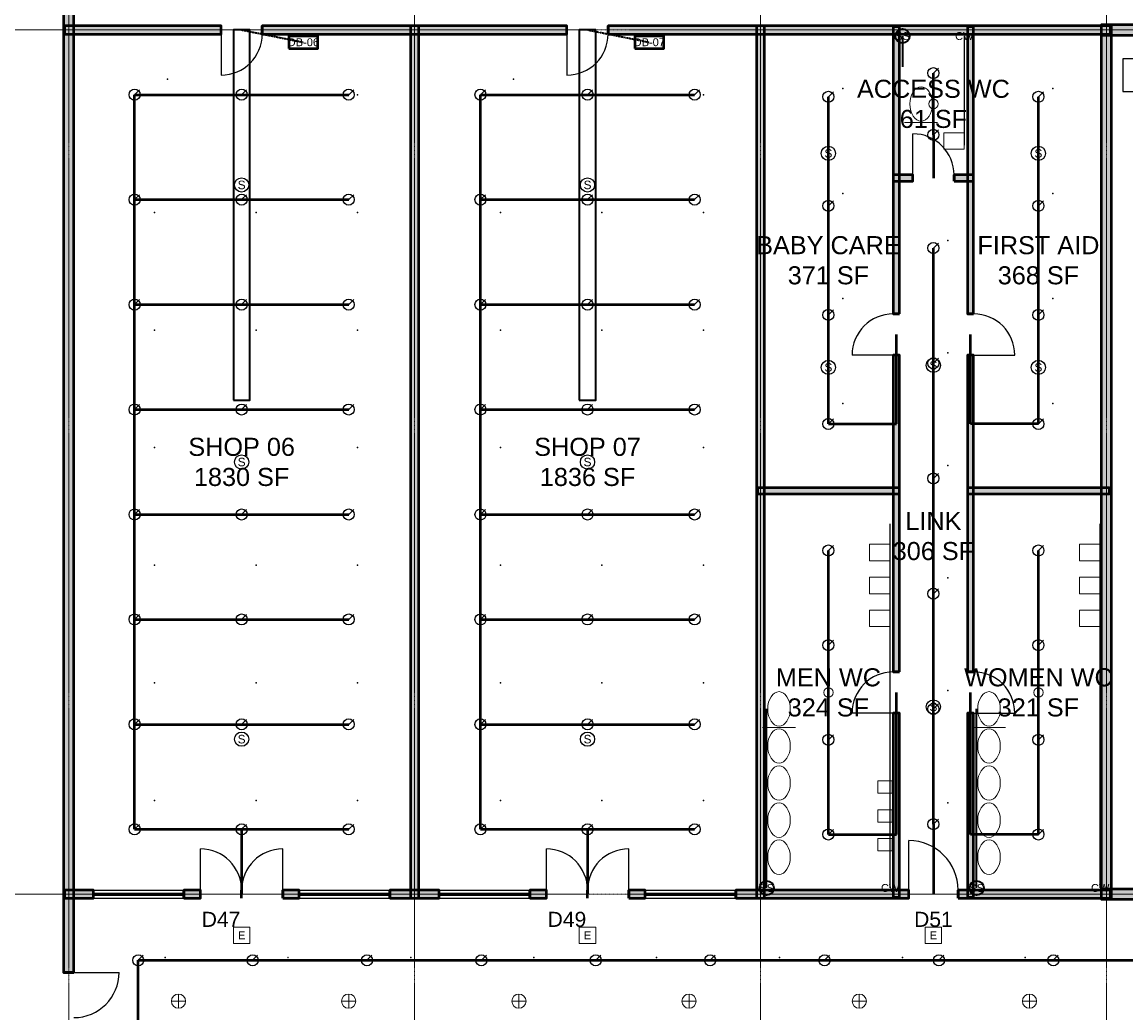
# Model space of a CAD drawing. Header units: inches. Extents: x -108 to 4832, y -12 to 3555.
# Tile 5 of 15: x 829 to 1885, y 1965 to 2913. Entities that reach past the tile are written whole.
import ezdxf
from ezdxf.enums import TextEntityAlignment as Align

# ---------------------------------------------------------------- set-up
doc = ezdxf.new("R2010")
doc.units = ezdxf.units.IN
doc.header["$LTSCALE"] = 0.03937
doc.header["$MEASUREMENT"] = 0
doc.linetypes.add('CENTER', pattern=[5.08, 3.175, -0.635, 0.635, -0.635])
doc.linetypes.add('DASHED', pattern=[1.524, 1.27, -0.254])
for name, color, linetype, lineweight in [('A-ANNO-SYMB', 2, 'Continuous', 18), ('A-AREA-IDEN', 2, 'Continuous', 18), ('A-DOOR', 3, 'Continuous', 25), ('A-GLAZ', 4, 'Continuous', 25), ('A-WALL', 7, 'Continuous', 50), ('A-WALL-PATT', 8, 'Continuous', 9), ('E-ANNO-TEXT', 52, 'Continuous', 18), ('E-DB', 6, 'Continuous', 50), ('E-FALM', 230, 'Continuous', 25), ('E-LITE', 2, 'Continuous', 18), ('E-LITE-EMER', 40, 'Continuous', 18), ('E-TRAY', 210, 'DASHED', 35), ('FP-SPRK-HEAD', 1, 'Continuous', 25), ('FP-SPRK-PIPE', 12, 'Continuous', 50), ('M-HVAC-RCG', 3, 'Continuous', 18), ('M-HVAC-SAD', 5, 'Continuous', 35), ('M-HVAC-SCD', 4, 'Continuous', 18), ('P-ANNO-TEXT', 94, 'Continuous', 18), ('P-DCW', 160, 'Continuous', 25), ('P-FIXT', 90, 'Continuous', 18), ('P-SANR', 34, 'Continuous', 35), ('S-GRID', 1, 'CENTER', 13)]:
    doc.layers.add(name, color=color, linetype=linetype, lineweight=lineweight)
doc.styles.add('NCS-ARIAL', font='arial.ttf')

msp = doc.modelspace()

# ---------------------------------------------------------------- hatches: boundary and pattern name
at = {"layer": 'A-WALL-PATT'}
for points in [[(878.93701, 2003.93701), (878.93701, 3075.7874), (869.09449, 3075.7874), (869.09449, 2003.93701)], [(870.07874, 2901.5748), (1019.68504, 2901.5748), (1019.68504, 2909.44882), (870.07874, 2909.44882)], [(1059.05512, 2901.5748), (1350.3937, 2901.5748), (1350.3937, 2909.44882), (1059.05512, 2909.44882)], [(1208.66142, 2074.80315), (1208.66142, 2909.44882), (1200.7874, 2909.44882), (1200.7874, 2074.80315)], [(1389.76378, 2901.5748), (1870.07874, 2901.5748), (1870.07874, 2909.44882), (1389.76378, 2909.44882)], [(1539.37008, 2074.80315), (1539.37008, 2909.44882), (1531.49606, 2909.44882), (1531.49606, 2074.80315)], [(1668.30709, 2633.85827), (1668.30709, 2908.46457), (1662.40157, 2908.46457), (1662.40157, 2633.85827)], [(1739.17323, 2633.85827), (1739.17323, 2908.46457), (1733.26772, 2908.46457), (1733.26772, 2633.85827)], [(1861.22047, 2900.59055), (1925.19685, 2900.59055), (1925.19685, 2910.43307), (1861.22047, 2910.43307)], [(1871.06299, 2073.8189), (1871.06299, 2910.43307), (1861.22047, 2910.43307), (1861.22047, 2073.8189)], [(1662.40157, 2760.82677), (1681.10236, 2760.82677), (1681.10236, 2766.73228), (1662.40157, 2766.73228)], [(1720.47244, 2760.82677), (1739.17323, 2760.82677), (1739.17323, 2766.73228), (1720.47244, 2766.73228)], [(1668.30709, 2291.33858), (1668.30709, 2594.48819), (1662.40157, 2594.48819), (1662.40157, 2291.33858)], [(1739.17323, 2291.33858), (1739.17323, 2594.48819), (1733.26772, 2594.48819), (1733.26772, 2291.33858)], [(1532.48031, 2461.61417), (1668.30709, 2461.61417), (1668.30709, 2467.51969), (1532.48031, 2467.51969)], [(1733.26772, 2461.61417), (1869.09449, 2461.61417), (1869.09449, 2467.51969), (1733.26772, 2467.51969)], [(1668.30709, 2075.7874), (1668.30709, 2251.9685), (1662.40157, 2251.9685), (1662.40157, 2075.7874)], [(1739.17323, 2075.7874), (1739.17323, 2251.9685), (1733.26772, 2251.9685), (1733.26772, 2075.7874)], [(870.07874, 2074.80315), (897.6378, 2074.80315), (897.6378, 2082.67717), (870.07874, 2082.67717)], [(984.25197, 2074.80315), (1000, 2074.80315), (1000, 2082.67717), (984.25197, 2082.67717)], [(1078.74016, 2074.80315), (1094.48819, 2074.80315), (1094.48819, 2082.67717), (1078.74016, 2082.67717)], [(1181.10236, 2074.80315), (1228.34646, 2074.80315), (1228.34646, 2082.67717), (1181.10236, 2082.67717)], [(1314.96063, 2074.80315), (1330.70866, 2074.80315), (1330.70866, 2082.67717), (1314.96063, 2082.67717)], [(1409.44882, 2074.80315), (1425.19685, 2074.80315), (1425.19685, 2082.67717), (1409.44882, 2082.67717)], [(1511.81102, 2074.80315), (1677.16535, 2074.80315), (1677.16535, 2082.67717), (1511.81102, 2082.67717)], [(1724.40945, 2074.80315), (1870.07874, 2074.80315), (1870.07874, 2082.67717), (1724.40945, 2082.67717)], [(1861.22047, 2073.8189), (2863.18898, 2073.8189), (2863.18898, 2083.66142), (1861.22047, 2083.66142)]]:
    msp.add_hatch(color=256, dxfattribs=at).paths.add_polyline_path(points)

# ---------------------------------------------------------------- linework, layer by layer
at = {"layer": 'A-DOOR'}
for p, q in [((1019.68504, 2901.5748), (1019.68504, 2862.20472)), ((1350.3937, 2901.5748), (1350.3937, 2862.20472)), ((1681.10236, 2766.73228), (1681.10236, 2806.10236)), ((1662.40157, 2594.48819), (1623.0315, 2594.48819)), ((1739.17323, 2594.48819), (1778.54331, 2594.48819)), ((1662.40157, 2251.9685), (1623.0315, 2251.9685)), ((1739.17323, 2251.9685), (1778.54331, 2251.9685)), ((1000, 2082.67717), (1000, 2122.04724)), ((1078.74016, 2082.67717), (1078.74016, 2122.04724)), ((1330.70866, 2082.67717), (1330.70866, 2122.04724)), ((1409.44882, 2082.67717), (1409.44882, 2122.04724)), ((1677.16535, 2082.67717), (1677.16535, 2129.92126)), ((878.93701, 2003.93701), (922.24409, 2003.93701))]:
    msp.add_line(p, q, dxfattribs=at)
for centre, radius, start, end in [((1019.68504, 2901.5748), 39.37008, -90, 0), ((1350.3937, 2901.5748), 39.37008, -90, 0), ((1681.10236, 2766.73228), 39.37008, 0, 90), ((1662.40157, 2594.48819), 39.37008, 90, 180), ((1739.17323, 2594.48819), 39.37008, 0, 90), ((1662.40157, 2251.9685), 39.37008, 90, 180), ((1739.17323, 2251.9685), 39.37008, 0, 90), ((1000, 2082.67717), 39.37008, 0, 90), ((1078.74016, 2082.67717), 39.37008, 90, 180), ((1330.70866, 2082.67717), 39.37008, 0, 90), ((1409.44882, 2082.67717), 39.37008, 90, 180), ((1677.16535, 2082.67717), 47.24409, 0, 90), ((878.93701, 2003.93701), 43.30709, -90, 0)]:
    msp.add_arc(centre, radius, start, end, dxfattribs=at)
at = {"layer": 'A-GLAZ'}
for p, q in [((897.6378, 2082.67717), (984.25197, 2082.67717)), ((897.6378, 2079.72441), (984.25197, 2079.72441)), ((1094.48819, 2082.67717), (1181.10236, 2082.67717)), ((1094.48819, 2079.72441), (1181.10236, 2079.72441)), ((1228.34646, 2082.67717), (1314.96063, 2082.67717)), ((1228.34646, 2079.72441), (1314.96063, 2079.72441)), ((1425.19685, 2082.67717), (1511.81102, 2082.67717)), ((1425.19685, 2079.72441), (1511.81102, 2079.72441)), ((897.6378, 2077.75591), (984.25197, 2077.75591)), ((897.6378, 2074.80315), (984.25197, 2074.80315)), ((1094.48819, 2077.75591), (1181.10236, 2077.75591)), ((1094.48819, 2074.80315), (1181.10236, 2074.80315)), ((1228.34646, 2077.75591), (1314.96063, 2077.75591)), ((1228.34646, 2074.80315), (1314.96063, 2074.80315)), ((1425.19685, 2077.75591), (1511.81102, 2077.75591)), ((1425.19685, 2074.80315), (1511.81102, 2074.80315))]:
    msp.add_line(p, q, dxfattribs=at)
at = {"layer": 'A-WALL'}
for p, q in [((1019.68504, 2901.5748), (1019.68504, 2909.44882)), ((1059.05512, 2901.5748), (1059.05512, 2909.44882)), ((1350.3937, 2901.5748), (1350.3937, 2909.44882)), ((1389.76378, 2901.5748), (1389.76378, 2909.44882)), ((1681.10236, 2760.82677), (1681.10236, 2766.73228)), ((1720.47244, 2760.82677), (1720.47244, 2766.73228)), ((1668.30709, 2633.85827), (1662.40157, 2633.85827)), ((1739.17323, 2633.85827), (1733.26772, 2633.85827)), ((1668.30709, 2594.48819), (1662.40157, 2594.48819)), ((1739.17323, 2594.48819), (1733.26772, 2594.48819)), ((1668.30709, 2291.33858), (1662.40157, 2291.33858)), ((1739.17323, 2291.33858), (1733.26772, 2291.33858)), ((1668.30709, 2251.9685), (1662.40157, 2251.9685)), ((1739.17323, 2251.9685), (1733.26772, 2251.9685)), ((897.6378, 2074.80315), (897.6378, 2082.67717)), ((984.25197, 2074.80315), (984.25197, 2082.67717)), ((1000, 2074.80315), (1000, 2082.67717)), ((1039.37008, 2074.80315), (1039.37008, 2082.67717)), ((1039.37008, 2074.80315), (1039.37008, 2082.67717)), ((1078.74016, 2074.80315), (1078.74016, 2082.67717)), ((1094.48819, 2074.80315), (1094.48819, 2082.67717)), ((1181.10236, 2074.80315), (1181.10236, 2082.67717)), ((1228.34646, 2074.80315), (1228.34646, 2082.67717)), ((1314.96063, 2074.80315), (1314.96063, 2082.67717)), ((1330.70866, 2074.80315), (1330.70866, 2082.67717)), ((1370.07874, 2074.80315), (1370.07874, 2082.67717)), ((1370.07874, 2074.80315), (1370.07874, 2082.67717)), ((1409.44882, 2074.80315), (1409.44882, 2082.67717)), ((1425.19685, 2074.80315), (1425.19685, 2082.67717)), ((1511.81102, 2074.80315), (1511.81102, 2082.67717)), ((1677.16535, 2074.80315), (1677.16535, 2082.67717)), ((1724.40945, 2074.80315), (1724.40945, 2082.67717)), ((878.93701, 2003.93701), (869.09449, 2003.93701))]:
    msp.add_line(p, q, dxfattribs=at)
for points in [[(878.93701, 2003.93701), (878.93701, 3075.7874), (869.09449, 3075.7874), (869.09449, 2003.93701)], [(870.07874, 2901.5748), (1019.68504, 2901.5748), (1019.68504, 2909.44882), (870.07874, 2909.44882)], [(1059.05512, 2901.5748), (1350.3937, 2901.5748), (1350.3937, 2909.44882), (1059.05512, 2909.44882)], [(1208.66142, 2074.80315), (1208.66142, 2909.44882), (1200.7874, 2909.44882), (1200.7874, 2074.80315)], [(1389.76378, 2901.5748), (1870.07874, 2901.5748), (1870.07874, 2909.44882), (1389.76378, 2909.44882)], [(1539.37008, 2074.80315), (1539.37008, 2909.44882), (1531.49606, 2909.44882), (1531.49606, 2074.80315)], [(1668.30709, 2633.85827), (1668.30709, 2908.46457), (1662.40157, 2908.46457), (1662.40157, 2633.85827)], [(1739.17323, 2633.85827), (1739.17323, 2908.46457), (1733.26772, 2908.46457), (1733.26772, 2633.85827)], [(1861.22047, 2900.59055), (1925.19685, 2900.59055), (1925.19685, 2910.43307), (1861.22047, 2910.43307)], [(1871.06299, 2073.8189), (1871.06299, 2910.43307), (1861.22047, 2910.43307), (1861.22047, 2073.8189)], [(1662.40157, 2760.82677), (1681.10236, 2760.82677), (1681.10236, 2766.73228), (1662.40157, 2766.73228)], [(1720.47244, 2760.82677), (1739.17323, 2760.82677), (1739.17323, 2766.73228), (1720.47244, 2766.73228)], [(1668.30709, 2291.33858), (1668.30709, 2594.48819), (1662.40157, 2594.48819), (1662.40157, 2291.33858)], [(1739.17323, 2291.33858), (1739.17323, 2594.48819), (1733.26772, 2594.48819), (1733.26772, 2291.33858)], [(1532.48031, 2461.61417), (1668.30709, 2461.61417), (1668.30709, 2467.51969), (1532.48031, 2467.51969)], [(1733.26772, 2461.61417), (1869.09449, 2461.61417), (1869.09449, 2467.51969), (1733.26772, 2467.51969)], [(1668.30709, 2075.7874), (1668.30709, 2251.9685), (1662.40157, 2251.9685), (1662.40157, 2075.7874)], [(1739.17323, 2075.7874), (1739.17323, 2251.9685), (1733.26772, 2251.9685), (1733.26772, 2075.7874)], [(870.07874, 2074.80315), (897.6378, 2074.80315), (897.6378, 2082.67717), (870.07874, 2082.67717)], [(984.25197, 2074.80315), (1000, 2074.80315), (1000, 2082.67717), (984.25197, 2082.67717)], [(1078.74016, 2074.80315), (1094.48819, 2074.80315), (1094.48819, 2082.67717), (1078.74016, 2082.67717)], [(1181.10236, 2074.80315), (1228.34646, 2074.80315), (1228.34646, 2082.67717), (1181.10236, 2082.67717)], [(1314.96063, 2074.80315), (1330.70866, 2074.80315), (1330.70866, 2082.67717), (1314.96063, 2082.67717)], [(1409.44882, 2074.80315), (1425.19685, 2074.80315), (1425.19685, 2082.67717), (1409.44882, 2082.67717)], [(1511.81102, 2074.80315), (1677.16535, 2074.80315), (1677.16535, 2082.67717), (1511.81102, 2082.67717)], [(1724.40945, 2074.80315), (1870.07874, 2074.80315), (1870.07874, 2082.67717), (1724.40945, 2082.67717)], [(1861.22047, 2073.8189), (2863.18898, 2073.8189), (2863.18898, 2083.66142), (1861.22047, 2083.66142)]]:
    msp.add_lwpolyline(points, close=True, dxfattribs=at)
at = {"layer": 'E-DB'}
for points in [[(1084.64567, 2887.79528), (1112.20472, 2887.79528), (1112.20472, 2899.6063), (1084.64567, 2899.6063)], [(1415.35433, 2887.79528), (1442.91339, 2887.79528), (1442.91339, 2899.6063), (1415.35433, 2899.6063)]]:
    msp.add_lwpolyline(points, close=True, dxfattribs=at)
at = {"layer": 'E-FALM'}
msp.add_lwpolyline([(1881.88976, 2846.45669), (1929.13386, 2846.45669), (1929.13386, 2877.95276), (1881.88976, 2877.95276)], close=True, dxfattribs=at)
for centre in [(1600.3937, 2787.40157), (1801.1811, 2787.40157), (1039.37008, 2757.21785), (1370.07874, 2757.21785), (1600.3937, 2582.67717), (1700.7874, 2584.64567), (1801.1811, 2582.67717), (1039.37008, 2492.12598), (1370.07874, 2492.12598), (1700.7874, 2257.87402), (1039.37008, 2227.03412), (1370.07874, 2227.03412)]:
    msp.add_circle(centre, 6.80315, dxfattribs=at)
at = {"layer": 'E-LITE'}
for p, q in [((972.19948, 1976.37795), (985.80577, 1976.37795)), ((979.00262, 1969.5748), (979.00262, 1983.1811)), ((1134.92913, 1976.37795), (1148.53543, 1976.37795)), ((1141.73228, 1969.5748), (1141.73228, 1983.1811)), ((1297.65879, 1976.37795), (1311.26509, 1976.37795)), ((1304.46194, 1969.5748), (1304.46194, 1983.1811)), ((1460.38845, 1976.37795), (1473.99475, 1976.37795)), ((1467.1916, 1969.5748), (1467.1916, 1983.1811)), ((1623.11811, 1976.37795), (1636.72441, 1976.37795)), ((1629.92126, 1969.5748), (1629.92126, 1983.1811)), ((1785.84777, 1976.37795), (1799.45407, 1976.37795)), ((1792.65092, 1969.5748), (1792.65092, 1983.1811))]:
    msp.add_line(p, q, dxfattribs=at)
for centre in [(979.00262, 1976.37795), (1141.73228, 1976.37795), (1304.46194, 1976.37795), (1467.1916, 1976.37795), (1629.92126, 1976.37795), (1792.65092, 1976.37795)]:
    msp.add_circle(centre, 6.80315, dxfattribs=at)
at = {"layer": 'E-LITE-EMER'}
for points in [[(1031.49606, 2031.49606), (1047.24409, 2031.49606), (1047.24409, 2047.24409), (1031.49606, 2047.24409)], [(1362.20472, 2031.49606), (1377.95276, 2031.49606), (1377.95276, 2047.24409), (1362.20472, 2047.24409)], [(1692.91339, 2031.49606), (1708.66142, 2031.49606), (1708.66142, 2047.24409), (1692.91339, 2047.24409)]]:
    msp.add_lwpolyline(points, close=True, dxfattribs=at)
at = {"layer": 'E-TRAY'}
for p, q in [((1039.37008, 2905.51181), (1098.4252, 2893.70079)), ((1370.07874, 2905.51181), (1429.13386, 2893.70079))]:
    msp.add_line(p, q, dxfattribs=at)
at = {"layer": 'FP-SPRK-HEAD'}
for p, q in [((1700.7874, 2864.17323), (1705.54961, 2868.93543)), ((937.00787, 2843.50394), (941.77008, 2848.26614)), ((1039.37008, 2843.50394), (1044.13228, 2848.26614)), ((1141.73228, 2843.50394), (1146.49449, 2848.26614)), ((1267.71654, 2843.50394), (1272.47874, 2848.26614)), ((1370.07874, 2843.50394), (1374.84094, 2848.26614)), ((1472.44094, 2843.50394), (1477.20315, 2848.26614)), ((1600.3937, 2841.53543), (1605.15591, 2846.29764)), ((1801.1811, 2841.53543), (1805.94331, 2846.29764)), ((1700.7874, 2805.11811), (1705.54961, 2809.88031)), ((937.00787, 2743.11024), (941.77008, 2747.87244)), ((1039.37008, 2743.11024), (1044.13228, 2747.87244)), ((1141.73228, 2743.11024), (1146.49449, 2747.87244)), ((1267.71654, 2743.11024), (1272.47874, 2747.87244)), ((1370.07874, 2743.11024), (1374.84094, 2747.87244)), ((1472.44094, 2743.11024), (1477.20315, 2747.87244)), ((1600.3937, 2737.20472), (1605.15591, 2741.96693)), ((1801.1811, 2737.20472), (1805.94331, 2741.96693)), ((1700.7874, 2696.85039), (1705.54961, 2701.6126)), ((937.00787, 2642.71654), (941.77008, 2647.47874)), ((1039.37008, 2642.71654), (1044.13228, 2647.47874)), ((1141.73228, 2642.71654), (1146.49449, 2647.47874)), ((1267.71654, 2642.71654), (1272.47874, 2647.47874)), ((1370.07874, 2642.71654), (1374.84094, 2647.47874)), ((1472.44094, 2642.71654), (1477.20315, 2647.47874)), ((1600.3937, 2632.87402), (1605.15591, 2637.63622)), ((1801.1811, 2632.87402), (1805.94331, 2637.63622)), ((1700.7874, 2586.61417), (1705.54961, 2591.37638)), ((937.00787, 2542.32283), (941.77008, 2547.08504)), ((1039.37008, 2542.32283), (1044.13228, 2547.08504)), ((1141.73228, 2542.32283), (1146.49449, 2547.08504)), ((1267.71654, 2542.32283), (1272.47874, 2547.08504)), ((1370.07874, 2542.32283), (1374.84094, 2547.08504)), ((1472.44094, 2542.32283), (1477.20315, 2547.08504)), ((1600.3937, 2528.54331), (1605.15591, 2533.30551)), ((1801.1811, 2528.54331), (1805.94331, 2533.30551)), ((1700.7874, 2476.37795), (1705.54961, 2481.14016)), ((937.00787, 2441.92913), (941.77008, 2446.69134)), ((1039.37008, 2441.92913), (1044.13228, 2446.69134)), ((1141.73228, 2441.92913), (1146.49449, 2446.69134)), ((1267.71654, 2441.92913), (1272.47874, 2446.69134)), ((1370.07874, 2441.92913), (1374.84094, 2446.69134)), ((1472.44094, 2441.92913), (1477.20315, 2446.69134)), ((1600.3937, 2407.48031), (1605.15591, 2412.24252)), ((1801.1811, 2407.48031), (1805.94331, 2412.24252)), ((1700.7874, 2366.14173), (1705.54961, 2370.90394)), ((937.00787, 2341.53543), (941.77008, 2346.29764)), ((1039.37008, 2341.53543), (1044.13228, 2346.29764)), ((1141.73228, 2341.53543), (1146.49449, 2346.29764)), ((1267.71654, 2341.53543), (1272.47874, 2346.29764)), ((1370.07874, 2341.53543), (1374.84094, 2346.29764)), ((1472.44094, 2341.53543), (1477.20315, 2346.29764)), ((1600.3937, 2316.92913), (1605.15591, 2321.69134)), ((1801.1811, 2316.92913), (1805.94331, 2321.69134)), ((1700.7874, 2255.90551), (1705.54961, 2260.66772)), ((937.00787, 2241.14173), (941.77008, 2245.90394)), ((1039.37008, 2241.14173), (1044.13228, 2245.90394)), ((1141.73228, 2241.14173), (1146.49449, 2245.90394)), ((1267.71654, 2241.14173), (1272.47874, 2245.90394)), ((1370.07874, 2241.14173), (1374.84094, 2245.90394)), ((1472.44094, 2241.14173), (1477.20315, 2245.90394)), ((1600.3937, 2226.37795), (1605.15591, 2231.14016)), ((1801.1811, 2226.37795), (1805.94331, 2231.14016)), ((937.00787, 2140.74803), (941.77008, 2145.51024)), ((1039.37008, 2140.74803), (1044.13228, 2145.51024)), ((1141.73228, 2140.74803), (1146.49449, 2145.51024)), ((1267.71654, 2140.74803), (1272.47874, 2145.51024)), ((1370.07874, 2140.74803), (1374.84094, 2145.51024)), ((1472.44094, 2140.74803), (1477.20315, 2145.51024)), ((1700.7874, 2145.66929), (1705.54961, 2150.4315)), ((1600.3937, 2135.82677), (1605.15591, 2140.58898)), ((1801.1811, 2135.82677), (1805.94331, 2140.58898)), ((940.50744, 2015.46682), (945.26964, 2020.22902)), ((1049.86877, 2015.46682), (1054.63097, 2020.22902)), ((1159.2301, 2015.46682), (1163.9923, 2020.22902)), ((1268.59143, 2015.46682), (1273.35363, 2020.22902)), ((1377.95276, 2015.46682), (1382.71496, 2020.22902)), ((1487.31409, 2015.46682), (1492.07629, 2020.22902)), ((1596.67542, 2015.46682), (1601.43762, 2020.22902)), ((1706.03675, 2015.46682), (1710.79895, 2020.22902)), ((1815.39808, 2015.46682), (1820.16028, 2020.22902))]:
    msp.add_line(p, q, dxfattribs=at)
for centre in [(1700.7874, 2864.17323), (937.00787, 2843.50394), (1039.37008, 2843.50394), (1141.73228, 2843.50394), (1267.71654, 2843.50394), (1370.07874, 2843.50394), (1472.44094, 2843.50394), (1600.3937, 2841.53543), (1801.1811, 2841.53543), (1700.7874, 2805.11811), (937.00787, 2743.11024), (1039.37008, 2743.11024), (1141.73228, 2743.11024), (1267.71654, 2743.11024), (1370.07874, 2743.11024), (1472.44094, 2743.11024), (1600.3937, 2737.20472), (1801.1811, 2737.20472), (1700.7874, 2696.85039), (937.00787, 2642.71654), (1039.37008, 2642.71654), (1141.73228, 2642.71654), (1267.71654, 2642.71654), (1370.07874, 2642.71654), (1472.44094, 2642.71654), (1600.3937, 2632.87402), (1801.1811, 2632.87402), (1700.7874, 2586.61417), (937.00787, 2542.32283), (1039.37008, 2542.32283), (1141.73228, 2542.32283), (1267.71654, 2542.32283), (1370.07874, 2542.32283), (1472.44094, 2542.32283), (1600.3937, 2528.54331), (1801.1811, 2528.54331), (1700.7874, 2476.37795), (937.00787, 2441.92913), (1039.37008, 2441.92913), (1141.73228, 2441.92913), (1267.71654, 2441.92913), (1370.07874, 2441.92913), (1472.44094, 2441.92913), (1600.3937, 2407.48031), (1801.1811, 2407.48031), (1700.7874, 2366.14173), (937.00787, 2341.53543), (1039.37008, 2341.53543), (1141.73228, 2341.53543), (1267.71654, 2341.53543), (1370.07874, 2341.53543), (1472.44094, 2341.53543), (1600.3937, 2316.92913), (1801.1811, 2316.92913), (1700.7874, 2255.90551), (937.00787, 2241.14173), (1039.37008, 2241.14173), (1141.73228, 2241.14173), (1267.71654, 2241.14173), (1370.07874, 2241.14173), (1472.44094, 2241.14173), (1600.3937, 2226.37795), (1801.1811, 2226.37795), (937.00787, 2140.74803), (1039.37008, 2140.74803), (1141.73228, 2140.74803), (1267.71654, 2140.74803), (1370.07874, 2140.74803), (1472.44094, 2140.74803), (1700.7874, 2145.66929), (1600.3937, 2135.82677), (1801.1811, 2135.82677), (940.50744, 2015.46682), (1049.86877, 2015.46682), (1159.2301, 2015.46682), (1268.59143, 2015.46682), (1377.95276, 2015.46682), (1487.31409, 2015.46682), (1596.67542, 2015.46682), (1706.03675, 2015.46682), (1815.39808, 2015.46682)]:
    msp.add_circle(centre, 5.29134, dxfattribs=at)
at = {"layer": 'FP-SPRK-PIPE'}
for p, q in [((1700.7874, 2805.11811), (1700.7874, 2864.17323)), ((937.00787, 2843.50394), (1039.37008, 2843.50394)), ((937.00787, 2743.11024), (937.00787, 2843.50394)), ((1039.37008, 2843.50394), (1141.73228, 2843.50394)), ((1267.71654, 2843.50394), (1370.07874, 2843.50394)), ((1267.71654, 2743.11024), (1267.71654, 2843.50394)), ((1370.07874, 2843.50394), (1472.44094, 2843.50394)), ((1600.3937, 2737.20472), (1600.3937, 2841.53543)), ((1801.1811, 2737.20472), (1801.1811, 2841.53543)), ((1700.7874, 2805.11811), (1700.7874, 2805.11811)), ((1700.7874, 2805.11811), (1700.7874, 2763.77953)), ((937.00787, 2743.11024), (1039.37008, 2743.11024)), ((937.00787, 2642.71654), (937.00787, 2743.11024)), ((1039.37008, 2743.11024), (1141.73228, 2743.11024)), ((1267.71654, 2743.11024), (1370.07874, 2743.11024)), ((1267.71654, 2642.71654), (1267.71654, 2743.11024)), ((1370.07874, 2743.11024), (1472.44094, 2743.11024)), ((1600.3937, 2632.87402), (1600.3937, 2737.20472)), ((1801.1811, 2632.87402), (1801.1811, 2737.20472)), ((1700.7874, 2586.61417), (1700.7874, 2696.85039)), ((937.00787, 2642.71654), (1039.37008, 2642.71654)), ((937.00787, 2542.32283), (937.00787, 2642.71654)), ((1039.37008, 2642.71654), (1141.73228, 2642.71654)), ((1267.71654, 2642.71654), (1370.07874, 2642.71654)), ((1267.71654, 2542.32283), (1267.71654, 2642.71654)), ((1370.07874, 2642.71654), (1472.44094, 2642.71654)), ((1600.3937, 2528.54331), (1600.3937, 2632.87402)), ((1801.1811, 2528.54331), (1801.1811, 2632.87402)), ((1665.35433, 2528.54331), (1665.35433, 2614.17323)), ((1736.22047, 2528.54331), (1736.22047, 2614.17323)), ((1700.7874, 2476.37795), (1700.7874, 2586.61417)), ((937.00787, 2542.32283), (1039.37008, 2542.32283)), ((937.00787, 2441.92913), (937.00787, 2542.32283)), ((1039.37008, 2542.32283), (1141.73228, 2542.32283)), ((1267.71654, 2542.32283), (1370.07874, 2542.32283)), ((1267.71654, 2441.92913), (1267.71654, 2542.32283)), ((1370.07874, 2542.32283), (1472.44094, 2542.32283)), ((1600.3937, 2528.54331), (1665.35433, 2528.54331)), ((1801.1811, 2528.54331), (1736.22047, 2528.54331)), ((1700.7874, 2366.14173), (1700.7874, 2476.37795)), ((937.00787, 2441.92913), (1039.37008, 2441.92913)), ((937.00787, 2341.53543), (937.00787, 2441.92913)), ((1039.37008, 2441.92913), (1141.73228, 2441.92913)), ((1267.71654, 2441.92913), (1370.07874, 2441.92913)), ((1267.71654, 2341.53543), (1267.71654, 2441.92913)), ((1370.07874, 2441.92913), (1472.44094, 2441.92913)), ((1600.3937, 2316.92913), (1600.3937, 2407.48031)), ((1801.1811, 2316.92913), (1801.1811, 2407.48031)), ((1700.7874, 2255.90551), (1700.7874, 2366.14173)), ((937.00787, 2341.53543), (1039.37008, 2341.53543)), ((937.00787, 2241.14173), (937.00787, 2341.53543)), ((1039.37008, 2341.53543), (1141.73228, 2341.53543)), ((1267.71654, 2341.53543), (1370.07874, 2341.53543)), ((1267.71654, 2241.14173), (1267.71654, 2341.53543)), ((1370.07874, 2341.53543), (1472.44094, 2341.53543)), ((1600.3937, 2226.37795), (1600.3937, 2316.92913)), ((1801.1811, 2226.37795), (1801.1811, 2316.92913)), ((1665.35433, 2135.82677), (1665.35433, 2271.65354)), ((1736.22047, 2135.82677), (1736.22047, 2271.65354)), ((1700.7874, 2145.66929), (1700.7874, 2255.90551)), ((937.00787, 2241.14173), (1039.37008, 2241.14173)), ((937.00787, 2140.74803), (937.00787, 2241.14173)), ((1039.37008, 2241.14173), (1141.73228, 2241.14173)), ((1267.71654, 2241.14173), (1370.07874, 2241.14173)), ((1267.71654, 2140.74803), (1267.71654, 2241.14173)), ((1370.07874, 2241.14173), (1472.44094, 2241.14173)), ((1600.3937, 2135.82677), (1600.3937, 2226.37795)), ((1801.1811, 2135.82677), (1801.1811, 2226.37795)), ((1700.7874, 2145.66929), (1700.7874, 2145.66929)), ((1700.7874, 2145.66929), (1700.7874, 2078.74016)), ((937.00787, 2140.74803), (1039.37008, 2140.74803)), ((937.00787, 2140.74803), (1039.37008, 2140.74803)), ((1039.37008, 2140.74803), (1141.73228, 2140.74803)), ((1039.37008, 2140.74803), (1039.37008, 2078.74016)), ((1267.71654, 2140.74803), (1370.07874, 2140.74803)), ((1267.71654, 2140.74803), (1370.07874, 2140.74803)), ((1370.07874, 2140.74803), (1472.44094, 2140.74803)), ((1370.07874, 2140.74803), (1370.07874, 2078.74016)), ((1600.3937, 2135.82677), (1665.35433, 2135.82677)), ((1801.1811, 2135.82677), (1736.22047, 2135.82677)), ((940.50744, 2015.46682), (1049.86877, 2015.46682)), ((940.50744, 1912.54218), (940.50744, 2015.46682)), ((1049.86877, 2015.46682), (1159.2301, 2015.46682)), ((1159.2301, 2015.46682), (1268.59143, 2015.46682)), ((1268.59143, 2015.46682), (1377.95276, 2015.46682)), ((1377.95276, 2015.46682), (1487.31409, 2015.46682)), ((1487.31409, 2015.46682), (1596.67542, 2015.46682)), ((1596.67542, 2015.46682), (1706.03675, 2015.46682)), ((1706.03675, 2015.46682), (1815.39808, 2015.46682)), ((1815.39808, 2015.46682), (1924.75941, 2015.46682))]:
    msp.add_line(p, q, dxfattribs=at)
at = {"layer": 'M-HVAC-RCG'}
for p, q in [((968.14682, 2857.9106), (968.86106, 2858.62484)), ((968.14682, 2858.62484), (968.86106, 2857.9106)), ((1298.85548, 2857.9106), (1299.56972, 2858.62484)), ((1298.85548, 2858.62484), (1299.56972, 2857.9106)), ((1700.4898, 2834.34807), (1701.085, 2834.94327)), ((1700.4898, 2834.94327), (1701.085, 2834.34807)), ((1600.0961, 2271.35594), (1600.6913, 2271.95114)), ((1600.0961, 2271.95114), (1600.6913, 2271.35594)), ((1800.8835, 2271.35594), (1801.4787, 2271.95114)), ((1800.8835, 2271.95114), (1801.4787, 2271.35594))]:
    msp.add_line(p, q, dxfattribs=at)
for points in [[(968.14682, 2857.9106), (968.86106, 2857.9106), (968.86106, 2858.62484), (968.14682, 2858.62484)], [(1298.85548, 2857.9106), (1299.56972, 2857.9106), (1299.56972, 2858.62484), (1298.85548, 2858.62484)], [(1700.4898, 2834.34807), (1701.085, 2834.34807), (1701.085, 2834.94327), (1700.4898, 2834.94327)], [(1600.0961, 2271.35594), (1600.6913, 2271.35594), (1600.6913, 2271.95114), (1600.0961, 2271.95114)], [(1800.8835, 2271.35594), (1801.4787, 2271.35594), (1801.4787, 2271.95114), (1800.8835, 2271.95114)]]:
    msp.add_lwpolyline(points, close=True, dxfattribs=at)
at = {"layer": 'M-HVAC-SAD'}
for points in [[(1031.49606, 2551.1811), (1047.24409, 2551.1811), (1047.24409, 2905.51181), (1031.49606, 2905.51181)], [(1362.20472, 2551.1811), (1377.95276, 2551.1811), (1377.95276, 2905.51181), (1362.20472, 2905.51181)]]:
    msp.add_lwpolyline(points, close=True, dxfattribs=at)
at = {"layer": 'M-HVAC-SCD'}
for p, q in [((1613.87563, 2849.11185), (1614.47083, 2849.70705)), ((1613.87563, 2849.70705), (1614.47083, 2849.11185)), ((1814.66303, 2849.11185), (1815.25823, 2849.70705)), ((1814.66303, 2849.70705), (1815.25823, 2849.11185)), ((955.73914, 2843.06573), (956.33435, 2843.66093)), ((955.73914, 2843.66093), (956.33435, 2843.06573)), ((1052.85201, 2843.06573), (1053.44721, 2843.66093)), ((1052.85201, 2843.66093), (1053.44721, 2843.06573)), ((1149.96487, 2843.06573), (1150.56007, 2843.66093)), ((1149.96487, 2843.66093), (1150.56007, 2843.06573)), ((1286.44781, 2843.06573), (1287.04301, 2843.66093)), ((1286.44781, 2843.66093), (1287.04301, 2843.06573)), ((1383.56067, 2843.06573), (1384.15587, 2843.66093)), ((1383.56067, 2843.66093), (1384.15587, 2843.06573)), ((1480.67353, 2843.06573), (1481.26873, 2843.66093)), ((1480.67353, 2843.66093), (1481.26873, 2843.06573)), ((1613.87563, 2748.71815), (1614.47083, 2749.31335)), ((1613.87563, 2749.31335), (1614.47083, 2748.71815)), ((1814.66303, 2748.71815), (1815.25823, 2749.31335)), ((1814.66303, 2749.31335), (1815.25823, 2748.71815)), ((955.73914, 2730.57979), (956.33435, 2731.17499)), ((955.73914, 2731.17499), (956.33435, 2730.57979)), ((1052.85201, 2730.57979), (1053.44721, 2731.17499)), ((1052.85201, 2731.17499), (1053.44721, 2730.57979)), ((1149.96487, 2730.57979), (1150.56007, 2731.17499)), ((1149.96487, 2731.17499), (1150.56007, 2730.57979)), ((1286.44781, 2730.57979), (1287.04301, 2731.17499)), ((1286.44781, 2731.17499), (1287.04301, 2730.57979)), ((1383.56067, 2730.57979), (1384.15587, 2731.17499)), ((1383.56067, 2731.17499), (1384.15587, 2730.57979)), ((1480.67353, 2730.57979), (1481.26873, 2731.17499)), ((1480.67353, 2731.17499), (1481.26873, 2730.57979)), ((1714.26933, 2703.77064), (1714.86453, 2704.36584)), ((1714.26933, 2704.36584), (1714.86453, 2703.77064)), ((1613.87563, 2648.32445), (1614.47083, 2648.91965)), ((1613.87563, 2648.91965), (1614.47083, 2648.32445)), ((1814.66303, 2648.32445), (1815.25823, 2648.91965)), ((1814.66303, 2648.91965), (1815.25823, 2648.32445)), ((955.73914, 2618.09385), (956.33435, 2618.68905)), ((955.73914, 2618.68905), (956.33435, 2618.09385)), ((1052.85201, 2618.09385), (1053.44721, 2618.68905)), ((1052.85201, 2618.68905), (1053.44721, 2618.09385)), ((1149.96487, 2618.09385), (1150.56007, 2618.68905)), ((1149.96487, 2618.68905), (1150.56007, 2618.09385)), ((1286.44781, 2618.09385), (1287.04301, 2618.68905)), ((1286.44781, 2618.68905), (1287.04301, 2618.09385)), ((1383.56067, 2618.09385), (1384.15587, 2618.68905)), ((1383.56067, 2618.68905), (1384.15587, 2618.09385)), ((1480.67353, 2618.09385), (1481.26873, 2618.68905)), ((1480.67353, 2618.68905), (1481.26873, 2618.09385)), ((1714.26933, 2596.15909), (1714.86453, 2596.75429)), ((1714.26933, 2596.75429), (1714.86453, 2596.15909)), ((1613.87563, 2547.93075), (1614.47083, 2548.52595)), ((1613.87563, 2548.52595), (1614.47083, 2547.93075)), ((1814.66303, 2547.93075), (1815.25823, 2548.52595)), ((1814.66303, 2548.52595), (1815.25823, 2547.93075)), ((955.73914, 2505.60791), (956.33435, 2506.20311)), ((955.73914, 2506.20311), (956.33435, 2505.60791)), ((1052.85201, 2505.60791), (1053.44721, 2506.20311)), ((1052.85201, 2506.20311), (1053.44721, 2505.60791)), ((1149.96487, 2505.60791), (1150.56007, 2506.20311)), ((1149.96487, 2506.20311), (1150.56007, 2505.60791)), ((1286.44781, 2505.60791), (1287.04301, 2506.20311)), ((1286.44781, 2506.20311), (1287.04301, 2505.60791)), ((1383.56067, 2505.60791), (1384.15587, 2506.20311)), ((1383.56067, 2506.20311), (1384.15587, 2505.60791)), ((1480.67353, 2505.60791), (1481.26873, 2506.20311)), ((1480.67353, 2506.20311), (1481.26873, 2505.60791)), ((1714.26933, 2488.54754), (1714.86453, 2489.14274)), ((1714.26933, 2489.14274), (1714.86453, 2488.54754)), ((955.73914, 2393.12197), (956.33435, 2393.71717)), ((955.73914, 2393.71717), (956.33435, 2393.12197)), ((1052.85201, 2393.12197), (1053.44721, 2393.71717)), ((1052.85201, 2393.71717), (1053.44721, 2393.12197)), ((1149.96487, 2393.12197), (1150.56007, 2393.71717)), ((1149.96487, 2393.71717), (1150.56007, 2393.12197)), ((1286.44781, 2393.12197), (1287.04301, 2393.71717)), ((1286.44781, 2393.71717), (1287.04301, 2393.12197)), ((1383.56067, 2393.12197), (1384.15587, 2393.71717)), ((1383.56067, 2393.71717), (1384.15587, 2393.12197)), ((1480.67353, 2393.12197), (1481.26873, 2393.71717)), ((1480.67353, 2393.71717), (1481.26873, 2393.12197)), ((1714.26933, 2380.936), (1714.86453, 2381.5312)), ((1714.26933, 2381.5312), (1714.86453, 2380.936)), ((955.73914, 2280.63603), (956.33435, 2281.23123)), ((955.73914, 2281.23123), (956.33435, 2280.63603)), ((1052.85201, 2280.63603), (1053.44721, 2281.23123)), ((1052.85201, 2281.23123), (1053.44721, 2280.63603)), ((1149.96487, 2280.63603), (1150.56007, 2281.23123)), ((1149.96487, 2281.23123), (1150.56007, 2280.63603)), ((1286.44781, 2280.63603), (1287.04301, 2281.23123)), ((1286.44781, 2281.23123), (1287.04301, 2280.63603)), ((1383.56067, 2280.63603), (1384.15587, 2281.23123)), ((1383.56067, 2281.23123), (1384.15587, 2280.63603)), ((1480.67353, 2280.63603), (1481.26873, 2281.23123)), ((1480.67353, 2281.23123), (1481.26873, 2280.63603)), ((1714.26933, 2273.32445), (1714.86453, 2273.91965)), ((1714.26933, 2273.91965), (1714.86453, 2273.32445)), ((955.73914, 2168.15009), (956.33435, 2168.74529)), ((955.73914, 2168.74529), (956.33435, 2168.15009)), ((1052.85201, 2168.15009), (1053.44721, 2168.74529)), ((1052.85201, 2168.74529), (1053.44721, 2168.15009)), ((1149.96487, 2168.15009), (1150.56007, 2168.74529)), ((1149.96487, 2168.74529), (1150.56007, 2168.15009)), ((1286.44781, 2168.15009), (1287.04301, 2168.74529)), ((1286.44781, 2168.74529), (1287.04301, 2168.15009)), ((1383.56067, 2168.15009), (1384.15587, 2168.74529)), ((1383.56067, 2168.74529), (1384.15587, 2168.15009)), ((1480.67353, 2168.15009), (1481.26873, 2168.74529)), ((1480.67353, 2168.74529), (1481.26873, 2168.15009)), ((1714.26933, 2165.7129), (1714.86453, 2166.3081)), ((1714.26933, 2166.3081), (1714.86453, 2165.7129)), ((965.92287, 2017.72178), (966.51807, 2018.31698)), ((965.92287, 2018.31698), (966.51807, 2017.72178)), ((1083.40319, 2017.72178), (1083.99839, 2018.31698)), ((1083.40319, 2018.31698), (1083.99839, 2017.72178)), ((1200.8835, 2017.72178), (1201.4787, 2018.31698)), ((1200.8835, 2018.31698), (1201.4787, 2017.72178)), ((1318.36382, 2017.72178), (1318.95902, 2018.31698)), ((1318.36382, 2018.31698), (1318.95902, 2017.72178)), ((1435.84413, 2017.72178), (1436.43933, 2018.31698)), ((1435.84413, 2018.31698), (1436.43933, 2017.72178)), ((1553.32445, 2017.72178), (1553.91965, 2018.31698)), ((1553.32445, 2018.31698), (1553.91965, 2017.72178)), ((1670.80476, 2017.72178), (1671.39996, 2018.31698)), ((1670.80476, 2018.31698), (1671.39996, 2017.72178)), ((1788.28508, 2017.72178), (1788.88028, 2018.31698)), ((1788.28508, 2018.31698), (1788.88028, 2017.72178))]:
    msp.add_line(p, q, dxfattribs=at)
for points in [[(1613.87563, 2849.11185), (1614.47083, 2849.11185), (1614.47083, 2849.70705), (1613.87563, 2849.70705)], [(1814.66303, 2849.11185), (1815.25823, 2849.11185), (1815.25823, 2849.70705), (1814.66303, 2849.70705)], [(955.73914, 2843.06573), (956.33435, 2843.06573), (956.33435, 2843.66093), (955.73914, 2843.66093)], [(1052.85201, 2843.06573), (1053.44721, 2843.06573), (1053.44721, 2843.66093), (1052.85201, 2843.66093)], [(1149.96487, 2843.06573), (1150.56007, 2843.06573), (1150.56007, 2843.66093), (1149.96487, 2843.66093)], [(1286.44781, 2843.06573), (1287.04301, 2843.06573), (1287.04301, 2843.66093), (1286.44781, 2843.66093)], [(1383.56067, 2843.06573), (1384.15587, 2843.06573), (1384.15587, 2843.66093), (1383.56067, 2843.66093)], [(1480.67353, 2843.06573), (1481.26873, 2843.06573), (1481.26873, 2843.66093), (1480.67353, 2843.66093)], [(1613.87563, 2748.71815), (1614.47083, 2748.71815), (1614.47083, 2749.31335), (1613.87563, 2749.31335)], [(1814.66303, 2748.71815), (1815.25823, 2748.71815), (1815.25823, 2749.31335), (1814.66303, 2749.31335)], [(955.73914, 2730.57979), (956.33435, 2730.57979), (956.33435, 2731.17499), (955.73914, 2731.17499)], [(1052.85201, 2730.57979), (1053.44721, 2730.57979), (1053.44721, 2731.17499), (1052.85201, 2731.17499)], [(1149.96487, 2730.57979), (1150.56007, 2730.57979), (1150.56007, 2731.17499), (1149.96487, 2731.17499)], [(1286.44781, 2730.57979), (1287.04301, 2730.57979), (1287.04301, 2731.17499), (1286.44781, 2731.17499)], [(1383.56067, 2730.57979), (1384.15587, 2730.57979), (1384.15587, 2731.17499), (1383.56067, 2731.17499)], [(1480.67353, 2730.57979), (1481.26873, 2730.57979), (1481.26873, 2731.17499), (1480.67353, 2731.17499)], [(1714.26933, 2703.77064), (1714.86453, 2703.77064), (1714.86453, 2704.36584), (1714.26933, 2704.36584)], [(1613.87563, 2648.32445), (1614.47083, 2648.32445), (1614.47083, 2648.91965), (1613.87563, 2648.91965)], [(1814.66303, 2648.32445), (1815.25823, 2648.32445), (1815.25823, 2648.91965), (1814.66303, 2648.91965)], [(955.73914, 2618.09385), (956.33435, 2618.09385), (956.33435, 2618.68905), (955.73914, 2618.68905)], [(1052.85201, 2618.09385), (1053.44721, 2618.09385), (1053.44721, 2618.68905), (1052.85201, 2618.68905)], [(1149.96487, 2618.09385), (1150.56007, 2618.09385), (1150.56007, 2618.68905), (1149.96487, 2618.68905)], [(1286.44781, 2618.09385), (1287.04301, 2618.09385), (1287.04301, 2618.68905), (1286.44781, 2618.68905)], [(1383.56067, 2618.09385), (1384.15587, 2618.09385), (1384.15587, 2618.68905), (1383.56067, 2618.68905)], [(1480.67353, 2618.09385), (1481.26873, 2618.09385), (1481.26873, 2618.68905), (1480.67353, 2618.68905)], [(1714.26933, 2596.15909), (1714.86453, 2596.15909), (1714.86453, 2596.75429), (1714.26933, 2596.75429)], [(1613.87563, 2547.93075), (1614.47083, 2547.93075), (1614.47083, 2548.52595), (1613.87563, 2548.52595)], [(1814.66303, 2547.93075), (1815.25823, 2547.93075), (1815.25823, 2548.52595), (1814.66303, 2548.52595)], [(955.73914, 2505.60791), (956.33435, 2505.60791), (956.33435, 2506.20311), (955.73914, 2506.20311)], [(1052.85201, 2505.60791), (1053.44721, 2505.60791), (1053.44721, 2506.20311), (1052.85201, 2506.20311)], [(1149.96487, 2505.60791), (1150.56007, 2505.60791), (1150.56007, 2506.20311), (1149.96487, 2506.20311)], [(1286.44781, 2505.60791), (1287.04301, 2505.60791), (1287.04301, 2506.20311), (1286.44781, 2506.20311)], [(1383.56067, 2505.60791), (1384.15587, 2505.60791), (1384.15587, 2506.20311), (1383.56067, 2506.20311)], [(1480.67353, 2505.60791), (1481.26873, 2505.60791), (1481.26873, 2506.20311), (1480.67353, 2506.20311)], [(1714.26933, 2488.54754), (1714.86453, 2488.54754), (1714.86453, 2489.14274), (1714.26933, 2489.14274)], [(955.73914, 2393.12197), (956.33435, 2393.12197), (956.33435, 2393.71717), (955.73914, 2393.71717)], [(1052.85201, 2393.12197), (1053.44721, 2393.12197), (1053.44721, 2393.71717), (1052.85201, 2393.71717)], [(1149.96487, 2393.12197), (1150.56007, 2393.12197), (1150.56007, 2393.71717), (1149.96487, 2393.71717)], [(1286.44781, 2393.12197), (1287.04301, 2393.12197), (1287.04301, 2393.71717), (1286.44781, 2393.71717)], [(1383.56067, 2393.12197), (1384.15587, 2393.12197), (1384.15587, 2393.71717), (1383.56067, 2393.71717)], [(1480.67353, 2393.12197), (1481.26873, 2393.12197), (1481.26873, 2393.71717), (1480.67353, 2393.71717)], [(1714.26933, 2380.936), (1714.86453, 2380.936), (1714.86453, 2381.5312), (1714.26933, 2381.5312)], [(955.73914, 2280.63603), (956.33435, 2280.63603), (956.33435, 2281.23123), (955.73914, 2281.23123)], [(1052.85201, 2280.63603), (1053.44721, 2280.63603), (1053.44721, 2281.23123), (1052.85201, 2281.23123)], [(1149.96487, 2280.63603), (1150.56007, 2280.63603), (1150.56007, 2281.23123), (1149.96487, 2281.23123)], [(1286.44781, 2280.63603), (1287.04301, 2280.63603), (1287.04301, 2281.23123), (1286.44781, 2281.23123)], [(1383.56067, 2280.63603), (1384.15587, 2280.63603), (1384.15587, 2281.23123), (1383.56067, 2281.23123)], [(1480.67353, 2280.63603), (1481.26873, 2280.63603), (1481.26873, 2281.23123), (1480.67353, 2281.23123)], [(1714.26933, 2273.32445), (1714.86453, 2273.32445), (1714.86453, 2273.91965), (1714.26933, 2273.91965)], [(955.73914, 2168.15009), (956.33435, 2168.15009), (956.33435, 2168.74529), (955.73914, 2168.74529)], [(1052.85201, 2168.15009), (1053.44721, 2168.15009), (1053.44721, 2168.74529), (1052.85201, 2168.74529)], [(1149.96487, 2168.15009), (1150.56007, 2168.15009), (1150.56007, 2168.74529), (1149.96487, 2168.74529)], [(1286.44781, 2168.15009), (1287.04301, 2168.15009), (1287.04301, 2168.74529), (1286.44781, 2168.74529)], [(1383.56067, 2168.15009), (1384.15587, 2168.15009), (1384.15587, 2168.74529), (1383.56067, 2168.74529)], [(1480.67353, 2168.15009), (1481.26873, 2168.15009), (1481.26873, 2168.74529), (1480.67353, 2168.74529)], [(1714.26933, 2165.7129), (1714.86453, 2165.7129), (1714.86453, 2166.3081), (1714.26933, 2166.3081)], [(965.92287, 2017.72178), (966.51807, 2017.72178), (966.51807, 2018.31698), (965.92287, 2018.31698)], [(1083.40319, 2017.72178), (1083.99839, 2017.72178), (1083.99839, 2018.31698), (1083.40319, 2018.31698)], [(1200.8835, 2017.72178), (1201.4787, 2017.72178), (1201.4787, 2018.31698), (1200.8835, 2018.31698)], [(1318.36382, 2017.72178), (1318.95902, 2017.72178), (1318.95902, 2018.31698), (1318.36382, 2018.31698)], [(1435.84413, 2017.72178), (1436.43933, 2017.72178), (1436.43933, 2018.31698), (1435.84413, 2018.31698)], [(1553.32445, 2017.72178), (1553.91965, 2017.72178), (1553.91965, 2018.31698), (1553.32445, 2018.31698)], [(1670.80476, 2017.72178), (1671.39996, 2017.72178), (1671.39996, 2018.31698), (1670.80476, 2018.31698)], [(1788.28508, 2017.72178), (1788.88028, 2017.72178), (1788.88028, 2018.31698), (1788.28508, 2018.31698)]]:
    msp.add_lwpolyline(points, close=True, dxfattribs=at)
at = {"layer": 'P-DCW'}
for p, q in [((1730.31496, 2899.6063), (1730.31496, 2795.27559)), ((1659.44882, 2084.64567), (1659.44882, 2433.07087)), ((1860.23622, 2084.64567), (1860.23622, 2433.07087))]:
    msp.add_line(p, q, dxfattribs=at)
at = {"layer": 'P-FIXT'}
for p, q in [((1673.22835, 2816.92913), (1704.72441, 2816.92913)), ((1537.40157, 2238.18898), (1568.89764, 2238.18898)), ((1738.18898, 2238.18898), (1769.68504, 2238.18898))]:
    msp.add_line(p, q, dxfattribs=at)
for points in [[(1710.62992, 2791.33858), (1730.31496, 2791.33858), (1730.31496, 2807.08661), (1710.62992, 2807.08661)], [(1639.76378, 2397.6378), (1659.44882, 2397.6378), (1659.44882, 2413.38583), (1639.76378, 2413.38583)], [(1840.55118, 2397.6378), (1860.23622, 2397.6378), (1860.23622, 2413.38583), (1840.55118, 2413.38583)], [(1639.76378, 2366.14173), (1659.44882, 2366.14173), (1659.44882, 2381.88976), (1639.76378, 2381.88976)], [(1840.55118, 2366.14173), (1860.23622, 2366.14173), (1860.23622, 2381.88976), (1840.55118, 2381.88976)], [(1639.76378, 2334.64567), (1659.44882, 2334.64567), (1659.44882, 2350.3937), (1639.76378, 2350.3937)], [(1840.55118, 2334.64567), (1860.23622, 2334.64567), (1860.23622, 2350.3937), (1840.55118, 2350.3937)], [(1647.6378, 2175.19685), (1661.41732, 2175.19685), (1661.41732, 2187.00787), (1647.6378, 2187.00787)], [(1647.6378, 2147.6378), (1661.41732, 2147.6378), (1661.41732, 2159.44882), (1647.6378, 2159.44882)], [(1647.6378, 2120.07874), (1661.41732, 2120.07874), (1661.41732, 2131.88976), (1647.6378, 2131.88976)]]:
    msp.add_lwpolyline(points, close=True, dxfattribs=at)
for centre in [(1700.7874, 2834.64567), (1600.3937, 2271.65354), (1801.1811, 2271.65354)]:
    msp.add_circle(centre, 4.53543, dxfattribs=at)
for centre in [(1688.97638, 2834.64567), (1553.14961, 2255.90551), (1753.93701, 2255.90551), (1553.14961, 2220.47244), (1753.93701, 2220.47244), (1553.14961, 2185.03937), (1753.93701, 2185.03937), (1553.14961, 2149.6063), (1753.93701, 2149.6063), (1553.14961, 2114.17323), (1753.93701, 2114.17323)]:
    msp.add_ellipse(centre, major_axis=(0, 16.53543), ratio=0.65, dxfattribs=at)
at = {"layer": 'P-SANR'}
for p, q in [((1671.25984, 2899.6063), (1671.25984, 2870.07874)), ((1541.33858, 2084.64567), (1541.33858, 2255.90551)), ((1742.12598, 2084.64567), (1742.12598, 2255.90551))]:
    msp.add_line(p, q, dxfattribs=at)
for centre in [(1671.25984, 2899.6063), (1541.33858, 2084.64567), (1742.12598, 2084.64567)]:
    msp.add_circle(centre, 6.80315, dxfattribs=at)
at = {"layer": 'S-GRID'}
for p, q in [((874.01575, 357.16535), (874.01575, 3327.87402)), ((1204.72441, 357.16535), (1204.72441, 3327.87402)), ((1535.43307, 357.16535), (1535.43307, 3327.87402)), ((1866.14173, 357.16535), (1866.14173, 3327.87402)), ((-44.40945, 2905.51181), (4768.8189, 2905.51181)), ((-44.40945, 2078.74016), (4768.8189, 2078.74016))]:
    msp.add_line(p, q, dxfattribs=at)

# ---------------------------------------------------------------- texts
at = {"layer": 'A-ANNO-SYMB', "style": 'NCS-ARIAL'}
for s, p in [('D47', (1019.68504, 2054.64315)), ('D49', (1350.3937, 2054.64315)), ('D51', (1700.7874, 2054.64315))]:
    msp.add_text(s, height=14.4, dxfattribs=at).set_placement(p, align=Align.MIDDLE_CENTER)
at = {"layer": 'A-AREA-IDEN', "char_height": 17.28, "attachment_point": 5, "style": 'NCS-ARIAL'}
for s, insert in [('ACCESS WC\\P61 SF', (1700.7874, 2834.64567)), ('BABY CARE\\P371 SF', (1600.3937, 2685.03937)), ('FIRST AID\\P368 SF', (1801.1811, 2685.03937)), ('SHOP 06\\P1830 SF', (1039.37008, 2492.12598)), ('SHOP 07\\P1836 SF', (1370.07874, 2492.12598)), ('LINK\\P306 SF', (1700.7874, 2421.25984)), ('MEN WC\\P324 SF', (1600.3937, 2271.65354)), ('WOMEN WC\\P321 SF', (1801.1811, 2271.65354))]:
    msp.add_mtext(s, dxfattribs=dict(at, insert=insert))
at = {"layer": 'E-ANNO-TEXT', "style": 'NCS-ARIAL'}
for s, p in [('DB-06', (1098.4252, 2893.70079)), ('DB-07', (1429.13386, 2893.70079))]:
    msp.add_text(s, height=7.559055, dxfattribs=at).set_placement(p, align=Align.MIDDLE_CENTER)
at = {"layer": 'E-FALM', "style": 'NCS-ARIAL'}
for p in [(1600.3937, 2787.40157), (1801.1811, 2787.40157), (1039.37008, 2757.21785), (1370.07874, 2757.21785), (1600.3937, 2582.67717), (1700.7874, 2584.64567), (1801.1811, 2582.67717), (1039.37008, 2492.12598), (1370.07874, 2492.12598), (1700.7874, 2257.87402), (1039.37008, 2227.03412), (1370.07874, 2227.03412)]:
    msp.add_text('S', height=8.16378, dxfattribs=at).set_placement(p, align=Align.MIDDLE_CENTER)
at = {"layer": 'E-LITE-EMER', "style": 'NCS-ARIAL'}
for p in [(1039.37008, 2039.37008), (1370.07874, 2039.37008), (1700.7874, 2039.37008)]:
    msp.add_text('E', height=7.55906, dxfattribs=at).set_placement(p, align=Align.MIDDLE_CENTER)
at = {"layer": 'P-ANNO-TEXT', "style": 'NCS-ARIAL'}
for s, p in [('SS', (1671.25984, 2899.6063)), ('CW', (1730.31496, 2899.6063)), ('SS', (1541.33858, 2084.64567)), ('CW', (1659.44882, 2084.64567)), ('SS', (1742.12598, 2084.64567)), ('CW', (1860.23622, 2084.64567))]:
    msp.add_text(s, height=7.559055, dxfattribs=at).set_placement(p, align=Align.MIDDLE_CENTER)

doc.saveas('drawing.dxf')
